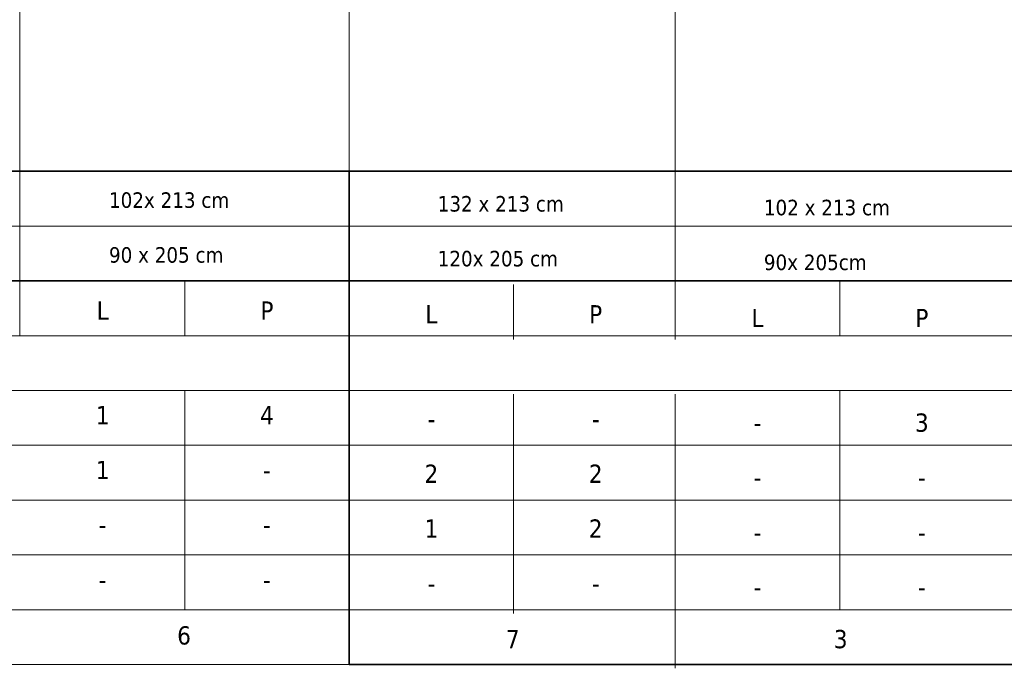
# Model space of a CAD drawing. Header units: millimetres. Extents: x 23192 to 149900, y -396339 to -79279.
# Tile 81 of 136: x 74390 to 75468, y -211711 to -211001. Entities that reach past the tile are written whole.
import ezdxf

# ---------------------------------------------------------------- set-up
doc = ezdxf.new("R2010")
doc.units = ezdxf.units.MM
doc.layers.add('0_LEGENDA', color=7, linetype='Continuous', lineweight=13)
doc.layers.add('KOREkty', color=190, linetype='Continuous', lineweight=35)
doc.styles.add('ARIAL', font='tahoma.ttf')

msp = doc.modelspace()

# ---------------------------------------------------------------- linework, layer by layer
at = {"layer": '0_LEGENDA', "linetype": 'ByBlock', "ltscale": 5}
for p, q in [((74389.639, -211346.75), (74389.639, -210174.452)), ((74750.523, -211346.75), (74750.523, -210174.453)), ((75107.824, -211350.81), (75107.824, -210178.512)), ((67487.721, -211166.755), (76924.798, -211166.749)), ((67487.721, -211226.755), (76924.742, -211226.749)), ((67487.721, -211286.755), (76924.686, -211286.749)), ((67487.721, -211286.755), (76924.686, -211286.753)), ((74570.522, -211286.75), (74570.522, -211346.75)), ((74930.634, -211290.808), (74930.634, -211350.808)), ((75287.935, -211286.749), (75287.935, -211346.75)), ((67487.721, -211346.755), (76924.63, -211346.749)), ((67487.721, -211406.755), (76924.573, -211406.749)), ((74570.522, -211406.75), (74570.522, -211646.75)), ((74750.523, -211706.75), (74750.523, -211406.75)), ((74930.634, -211410.808), (74930.634, -211650.808)), ((75107.824, -211710.806), (75107.824, -211410.806)), ((75107.824, -211710.81), (75107.824, -211410.81)), ((75287.935, -211406.75), (75287.935, -211646.75)), ((67487.721, -211466.755), (76924.517, -211466.749)), ((67487.721, -211466.755), (76924.517, -211466.753)), ((67487.721, -211526.755), (76924.461, -211526.749)), ((67487.721, -211526.755), (76924.461, -211526.753)), ((67487.721, -211586.755), (76924.405, -211586.749)), ((67487.721, -211646.755), (76924.348, -211646.749)), ((67487.721, -211706.755), (76924.292, -211706.749)), ((67487.721, -211706.755), (76924.292, -211706.749)), ((67487.721, -211706.755), (76924.292, -211706.749))]:
    msp.add_line(p, q, dxfattribs=at)
at = {"layer": 'KOREkty'}
for points in [[(67895.989, -211166.755), (76924.686, -211166.754), (76924.686, -211286.749), (67895.989, -211286.75)], [(74750.523, -211706.75), (76198.319, -211706.75), (76198.319, -211166.754), (74750.523, -211166.755)]]:
    msp.add_lwpolyline(points, close=True, dxfattribs=at)

# ---------------------------------------------------------------- texts
at = {"layer": '0_LEGENDA', "linetype": 'ByBlock', "ltscale": 5, "attachment_point": 1, "style": 'ARIAL'}
for s, insert, char_height, width in [('102x 213 cm', (74487.482, -211189.827), 17, 162.7638), ('132 x 213 cm', (74847.593, -211193.885), 17, 162.7638), ('102 x 213 cm', (75204.895, -211197.94), 17, 162.7638), ('90 x 205 cm', (74487.482, -211249.827), 17, 212.04863), ('120x 205 cm', (74847.593, -211253.885), 17, 212.04863), ('90x 205cm', (75204.895, -211257.94), 17, 212.04863), ('\\pxqc;L', (74390.523, -211309.279), 20, 180), ('\\pxqc;P', (74570.523, -211309.279), 20, 180), ('\\pxqc;L', (74750.634, -211313.337), 20, 180), ('\\pxqc;P', (74930.634, -211313.337), 20, 180), ('\\pxqc;L', (75107.935, -211317.393), 20, 180), ('\\pxqc;P', (75287.935, -211317.393), 20, 180), ('\\pxqc;1', (74390.523, -211423.771), 20, 180), ('\\pxqc;4', (74570.522, -211423.771), 20, 180), ('\\pxqc;3', (75287.935, -211431.884), 20, 180), ('\\pxqc;-', (74750.634, -211427.829), 20, 180), ('\\pxqc;-', (74930.634, -211427.829), 20, 180), ('\\pxqc;-', (75107.935, -211431.885), 20, 180), ('\\pxqc;1', (74390.523, -211483.771), 20, 180), ('\\pxqc;2', (74750.634, -211487.829), 20, 180), ('\\pxqc;2', (74930.634, -211487.829), 20, 180), ('\\pxqc;-', (74570.523, -211483.771), 20, 180), ('\\pxqc;-', (75107.935, -211491.888), 20, 180), ('\\pxqc;-', (75287.935, -211491.884), 20, 180), ('\\pxqc;1', (74750.634, -211547.829), 20, 180), ('\\pxqc;2', (74930.634, -211547.829), 20, 180), ('\\pxqc;-', (74390.523, -211543.771), 20, 180), ('\\pxqc;-', (74570.523, -211543.771), 20, 180), ('\\pxqc;-', (75107.935, -211551.885), 20, 180), ('\\pxqc;-', (75287.935, -211551.884), 20, 180), ('\\pxqc;-', (74390.523, -211603.771), 20, 180), ('\\pxqc;-', (74570.523, -211603.771), 20, 180), ('\\pxqc;-', (74750.634, -211607.829), 20, 180), ('\\pxqc;-', (74930.634, -211607.829), 20, 180), ('\\pxqc;-', (75107.935, -211611.884), 20, 180), ('\\pxqc;-', (75287.935, -211611.884), 20, 180), ('\\pxqc;6', (74392.458, -211664.783), 20, 354.4574), ('\\pxqc;7', (74752.569, -211668.841), 20, 354.4574), ('\\pxqc;3', (75111.802, -211668.841), 20, 354.4574)]:
    msp.add_mtext(s, dxfattribs=dict(at, insert=insert, char_height=char_height, width=width))

doc.saveas('drawing.dxf')
